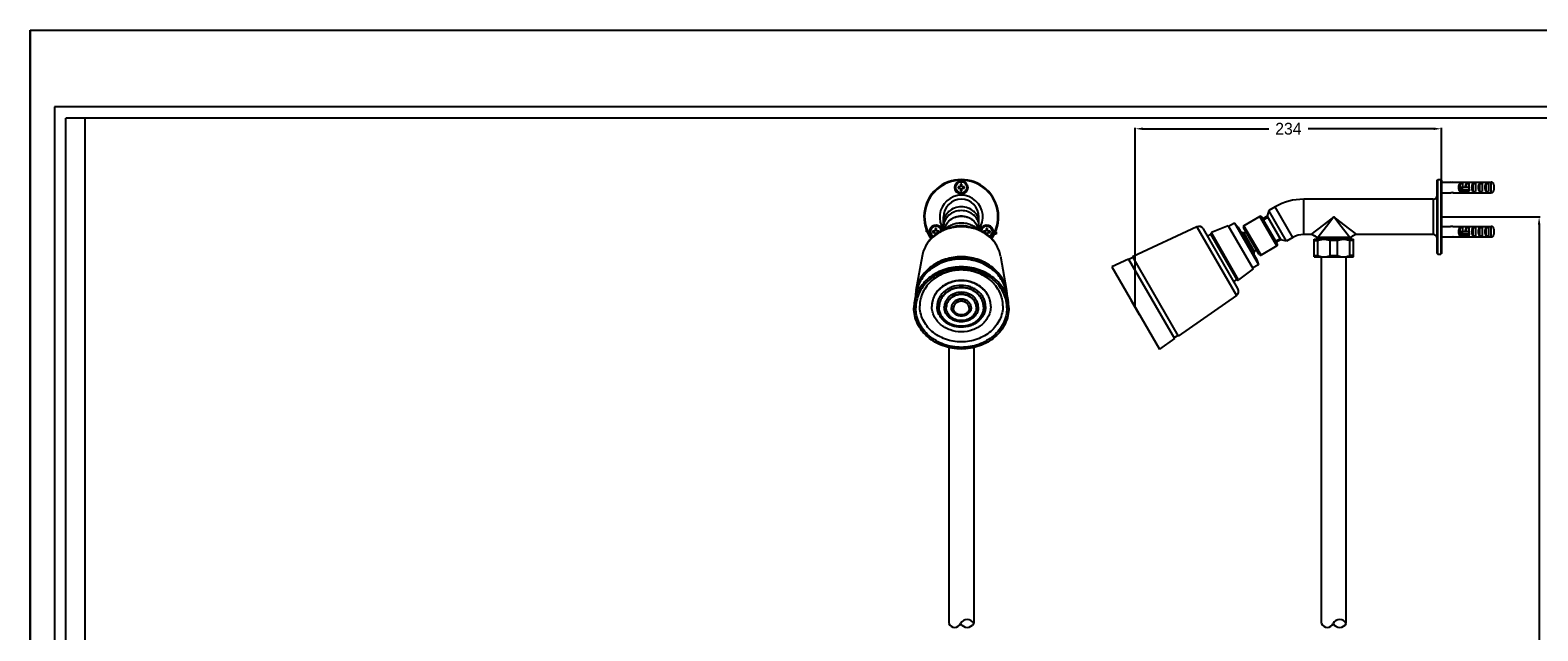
# Model space of a CAD drawing. Extents: x 0 to 1822, y 0 to 1276.
# Tile 5 of 6: x 0 to 1151, y 818 to 1276. Entities that reach past the tile are written whole.
import ezdxf

# ---------------------------------------------------------------- set-up
doc = ezdxf.new("R2010")
doc.units = 0
doc.layers.get('0').update_dxf_attribs({"linetype": 'CONTINUOUS'})
doc.layers.get('DEFPOINTS').update_dxf_attribs({"linetype": 'CONTINUOUS'})
doc.layers.add('DIM', color=170, linetype='CONTINUOUS')
doc.layers.add('외형선_ISO_', color=7, linetype='CONTINUOUS')
doc.dimstyles.new('ISO-25', dxfattribs={"dimscale": 0.6, "dimtxt": 15, "dimasz": 10, "dimexe": 1.25, "dimexo": 1, "dimgap": 5, "dimtad": 0, "dimtih": 1, "dimtoh": 1, "dimdec": 0, "dimtxsty": 'STANDARD', "dimcen": 2.5, "dimclrd": 256, "dimclre": 256, "dimazin": 3, "dimtfac": 1, "dimtdec": 0, "dimtmove": 0, "dimatfit": 3})

# ---------------------------------------------------------------- blocks, each defined once
blk = doc.blocks.new('*D722')
at = {"layer": 'DEFPOINTS', "color": 0, "ltscale": 0.5}
for p in [(1077.8, 1133.7), (1133.2, 303.8), (1152.4, 303.8)]:
    blk.add_point(p, dxfattribs=at)
at = {"layer": 'DIM', "ltscale": 0.5}
for p, q in [((1078.4, 1133.7), (1153.1, 1133.7)), ((1152.4, 1127.7), (1152.4, 726.2)), ((1152.4, 309.8), (1152.4, 711.2)), ((1133.8, 303.8), (1153.1, 303.8))]:
    blk.add_line(p, q, dxfattribs=at)
for points in [[(1151.4, 1127.7), (1153.4, 1127.7), (1152.4, 1133.7)], [(1151.4, 309.8), (1153.4, 309.8), (1152.4, 303.8)]]:
    blk.add_solid(points, dxfattribs=at)
at = {"layer": 'DIM', "color": 0, "ltscale": 0.5, "insert": (1152.4, 718.7), "char_height": 9, "attachment_point": 5}
blk.add_mtext('(1650-1980)', dxfattribs=at)
blk = doc.blocks.new('*D750')
at = {"layer": 'DEFPOINTS', "color": 0, "ltscale": 0.5}
for p in [(1077.8, 1201), (1077.8, 1142.4), (844, 1064)]:
    blk.add_point(p, dxfattribs=at)
at = {"layer": 'DIM', "ltscale": 0.5}
for p, q in [((844, 1064.6), (844, 1201.8)), ((850, 1201), (945.9, 1201)), ((1071.8, 1201), (975.9, 1201)), ((1077.8, 1143), (1077.8, 1201.8))]:
    blk.add_line(p, q, dxfattribs=at)
for points in [[(850, 1202), (850, 1200), (844, 1201)], [(1071.8, 1202), (1071.8, 1200), (1077.8, 1201)]]:
    blk.add_solid(points, dxfattribs=at)
at = {"layer": 'DIM', "color": 0, "ltscale": 0.5, "insert": (960.9, 1201), "char_height": 9, "attachment_point": 5}
blk.add_mtext('234', dxfattribs=at)

msp = doc.modelspace()

# ---------------------------------------------------------------- linework, layer by layer
at = {"color": 251, "linetype": 'CONTINUOUS'}
for p, q in [((0, 1276.3), (1804.6, 1276.3)), ((0, 0), (0, 1276.3)), ((0, 1276.3), (1804.6, 1276.3))]:
    msp.add_line(p, q, dxfattribs=at)
at = {"color": 252, "linetype": 'CONTINUOUS'}
for p, q in [((0, 1276.3), (0, 0)), ((1726.8, 1217.8), (18.6, 1217.8)), ((18.6, 1217.8), (18.6, 18.6)), ((42, 62.4), (42, 1209))]:
    msp.add_line(p, q, dxfattribs=at)
at = {"color": 2, "linetype": 'CONTINUOUS'}
for p in [(27.3, 47.8), (1718, 1209)]:
    msp.add_line(p, (27.3, 1209), dxfattribs=at)
at = {"layer": '외형선_ISO_'}
for p, q in [((708.6, 1156.7), (708.6, 1155.7)), ((710.6, 1156.7), (708.6, 1156.7)), ((708.6, 1155.7), (710.6, 1155.7)), ((710.6, 1158.7), (710.6, 1156.7)), ((711.6, 1158.7), (710.6, 1158.7)), ((710.6, 1155.7), (710.6, 1153.7)), ((710.6, 1153.7), (711.6, 1153.7)), ((711.6, 1156.7), (711.6, 1158.7)), ((713.6, 1156.7), (711.6, 1156.7)), ((711.6, 1153.7), (711.6, 1155.7)), ((711.6, 1155.7), (713.6, 1155.7)), ((713.6, 1155.7), (713.6, 1156.7)), ((1074.6, 1161.7), (1075.1, 1162.2)), ((1074.6, 1105.7), (1074.6, 1161.7)), ((1075.1, 1105.2), (1075.1, 1162.2)), ((1075.1, 1162.2), (1077.3, 1162.2)), ((1077.3, 1162.2), (1077.3, 1105.2)), ((1077.8, 1161.7), (1077.3, 1162.2)), ((1077.8, 1161.7), (1077.8, 1105.7)), ((1077.8, 1160.2), (1084.8, 1160.2)), ((1077.8, 1152.2), (1084.8, 1152.2)), ((1084.8, 1160.2), (1084.8, 1160.2)), ((1084.8, 1152.2), (1084.8, 1152.2)), ((1086.7, 1160.1), (1115.8, 1160.1)), ((1086.7, 1152.2), (1115.8, 1152.2)), ((1091.8, 1159.3), (1091.8, 1153.1)), ((1091.8, 1159.3), (1093.8, 1159.3)), ((1098.8, 1153.1), (1091.8, 1153.1)), ((1092.8, 1156.2), (1092.8, 1154.2)), ((1098.8, 1156.2), (1092.8, 1156.2)), ((1099.7, 1154.2), (1092.8, 1154.2)), ((1093.6, 1156.2), (1093.6, 1154.2)), ((1093.8, 1159.3), (1093.8, 1156.2)), ((1096.8, 1159.3), (1096.8, 1156.2)), ((1096.8, 1159.3), (1098.8, 1159.3)), ((1098.8, 1159.3), (1098.8, 1154.7)), ((1098.8, 1154.2), (1098.8, 1153.1)), ((1101.8, 1159.3), (1101.8, 1153.1)), ((1101.8, 1159.3), (1103.8, 1159.3)), ((1101.8, 1153.1), (1103.8, 1153.1)), ((1103.8, 1159.3), (1103.8, 1153.1)), ((1106.8, 1159.3), (1106.8, 1153.1)), ((1106.8, 1159.3), (1108.8, 1159.3)), ((1106.8, 1153.1), (1108.8, 1153.1)), ((1108.8, 1159.3), (1108.8, 1153.1)), ((1111.8, 1159.3), (1111.8, 1153.1)), ((1111.8, 1159.3), (1113.8, 1159.3)), ((1111.8, 1153.1), (1113.8, 1153.1)), ((1113.8, 1159.3), (1113.8, 1153.1)), ((1115.8, 1152.2), (1115.8, 1160.1)), ((1117.8, 1158.1), (1117.8, 1154.2)), ((950.9, 1141.4), (945.9, 1138.5)), ((964.4, 1118), (950.9, 1141.4)), ((972.6, 1120.2), (972.6, 1147.2)), ((1071.6, 1147.2), (972.6, 1147.2)), ((1071.6, 1147.2), (1071.6, 1120.2)), ((697.6, 1123.8), (697.6, 1133.7)), ((724.6, 1123.8), (724.6, 1133.7)), ((919.7, 1128.9), (915.3, 1126.4)), ((919.7, 1128.9), (938, 1097.2)), ((922.4, 1126.1), (919.7, 1128.9)), ((939.2, 1134), (927, 1127)), ((952.2, 1111.5), (939.2, 1134)), ((952.5, 1112.9), (940.5, 1133.7)), ((944.8, 1134.3), (941.3, 1132.3)), ((941.9, 1131.4), (945.3, 1133.4)), ((945.9, 1138.5), (944.8, 1134.3)), ((944.8, 1134.3), (955.2, 1116.3)), ((959.4, 1115.1), (945.9, 1138.5)), ((991.7, 1128.7), (983.7, 1118.2)), ((995.6, 1133.7), (987.7, 1127.6)), ((995.6, 1133.7), (991.7, 1128.7)), ((999.5, 1128.7), (995.6, 1133.7)), ((1003.6, 1127.6), (995.6, 1133.7)), ((1007.6, 1118.2), (999.5, 1128.7)), ((684.5, 1122.4), (684.5, 1123.8)), ((684.5, 1122.4), (685.1, 1122.4)), ((689.2, 1122.9), (689.2, 1121.9)), ((691.2, 1122.9), (689.2, 1122.9)), ((689.2, 1121.9), (691.2, 1121.9)), ((691.2, 1124.9), (691.2, 1122.9)), ((692.2, 1124.9), (691.2, 1124.9)), ((691.2, 1121.9), (691.2, 1119.9)), ((692.2, 1122.9), (692.2, 1124.9)), ((694.2, 1122.9), (692.2, 1122.9)), ((692.2, 1120.6), (692.2, 1121.9)), ((692.2, 1121.9), (694.2, 1121.9)), ((694.2, 1121.9), (694.2, 1122.9)), ((728.1, 1122.9), (728.1, 1121.9)), ((730.1, 1122.9), (728.1, 1122.9)), ((728.1, 1121.9), (730.1, 1121.9)), ((730.1, 1124.9), (730.1, 1122.9)), ((731.1, 1124.9), (730.1, 1124.9)), ((730.1, 1121.9), (730.1, 1120.6)), ((731, 1119.9), (731.1, 1119.9)), ((731.1, 1122.9), (731.1, 1124.9)), ((733.1, 1122.9), (731.1, 1122.9)), ((731.1, 1119.9), (731.1, 1121.9)), ((731.1, 1121.9), (733.1, 1121.9)), ((733.1, 1121.9), (733.1, 1122.9)), ((737.8, 1120.4), (736.3, 1120.4)), ((737.8, 1122.4), (737.2, 1122.4)), ((737.2, 1122.3), (737.2, 1120.4)), ((737.8, 1122.4), (737.8, 1120.4)), ((890.9, 1126.1), (841.8, 1103.2)), ((890.9, 1126.1), (921.2, 1073.6)), ((922.3, 1078.9), (896, 1124.5)), ((901.5, 1120.4), (899.2, 1119)), ((901.5, 1120.4), (921.5, 1085.7)), ((915, 1127), (902.1, 1121.7)), ((922.9, 1085.6), (902.1, 1121.7)), ((915, 1127), (934, 1094.1)), ((922.4, 1126.1), (936.9, 1100.9)), ((938.7, 1104.9), (926.7, 1125.7)), ((940, 1104.5), (927, 1127)), ((928.7, 1122.2), (927, 1121.2)), ((927, 1121.2), (934.9, 1107.3)), ((951.2, 1115.2), (954.7, 1117.2)), ((964.4, 1118), (959.4, 1115.1)), ((978.1, 1120.2), (972.6, 1120.2)), ((987.7, 1127.6), (978.1, 1120.2)), ((982.6, 1117.7), (981.6, 1118.7)), ((981.6, 1118.7), (982, 1118.7)), ((982.6, 1117.7), (982.6, 1116.7)), ((1008.6, 1117.7), (982.6, 1117.7)), ((983.1, 1116.7), (983.1, 1117.7)), ((983.7, 1118.2), (1007.6, 1118.2)), ((1013.1, 1120.2), (1003.6, 1127.6)), ((1008.1, 1116.7), (1008.1, 1117.7)), ((1009.6, 1118.7), (1008.6, 1117.7)), ((1008.6, 1117.7), (1008.6, 1116.7)), ((1009.2, 1118.7), (1009.6, 1118.7)), ((1071.6, 1120.2), (1013.1, 1120.2)), ((1077.8, 1126.4), (1084.8, 1126.4)), ((1077.8, 1118.4), (1084.8, 1118.4)), ((1084.8, 1126.4), (1084.8, 1126.4)), ((1084.8, 1118.4), (1084.8, 1118.4)), ((1086.7, 1126.4), (1115.8, 1126.4)), ((1086.7, 1118.5), (1115.8, 1118.5)), ((1091.8, 1125.6), (1091.8, 1119.3)), ((1091.8, 1125.6), (1093.8, 1125.6)), ((1098.8, 1119.3), (1091.8, 1119.3)), ((1092.8, 1122.4), (1092.8, 1120.4)), ((1098.8, 1122.4), (1092.8, 1122.4)), ((1099.7, 1120.4), (1092.8, 1120.4)), ((1093.6, 1122.4), (1093.6, 1120.4)), ((1093.8, 1125.6), (1093.8, 1122.4)), ((1096.8, 1125.6), (1096.8, 1122.4)), ((1096.8, 1125.6), (1098.8, 1125.6)), ((1098.8, 1125.6), (1098.8, 1121)), ((1098.8, 1120.4), (1098.8, 1119.3)), ((1101.8, 1125.6), (1101.8, 1119.3)), ((1101.8, 1125.6), (1103.8, 1125.6)), ((1101.8, 1119.3), (1103.8, 1119.3)), ((1103.8, 1125.6), (1103.8, 1119.3)), ((1106.8, 1125.6), (1106.8, 1119.3)), ((1106.8, 1125.6), (1108.8, 1125.6)), ((1106.8, 1119.3), (1108.8, 1119.3)), ((1108.8, 1125.6), (1108.8, 1119.3)), ((1111.8, 1125.6), (1111.8, 1119.3)), ((1111.8, 1125.6), (1113.8, 1125.6)), ((1111.8, 1119.3), (1113.8, 1119.3)), ((1113.8, 1125.6), (1113.8, 1119.3)), ((1115.8, 1118.5), (1115.8, 1126.4)), ((1117.8, 1124.4), (1117.8, 1120.5)), ((936.7, 1108.3), (934.9, 1107.3)), ((952.2, 1111.5), (940, 1104.5)), ((955.2, 1116.3), (951.7, 1114.3)), ((959.4, 1115.1), (955.2, 1116.3)), ((980.6, 1103.2), (980.6, 1116.7)), ((980.6, 1116.7), (1010.6, 1116.7)), ((980.6, 1115.7), (983.3, 1115.7)), ((983.3, 1104.2), (983.3, 1115.7)), ((992.9, 1104.2), (992.9, 1115.7)), ((998.3, 1115.7), (992.9, 1115.7)), ((998.3, 1104.2), (998.3, 1115.7)), ((1007.9, 1104.2), (1007.9, 1115.7)), ((1010.6, 1115.7), (1007.9, 1115.7)), ((1010.6, 1103.2), (1010.6, 1116.7)), ((1074.6, 1105.7), (1075.1, 1105.2)), ((1077.8, 1105.7), (1077.3, 1105.2)), ((681.2, 1103.8), (676.5, 1077.5)), ((741.1, 1103.8), (745.7, 1077.5)), ((838.9, 1101.5), (826.1, 1095.6)), ((826.1, 1095.6), (862.4, 1032.8)), ((838.9, 1101.5), (873.9, 1040.9)), ((842, 1102.8), (839.1, 1101.1)), ((841.8, 1103.2), (876.8, 1042.6)), ((934, 1094.1), (922.9, 1085.6)), ((938, 1097.2), (933.7, 1094.7)), ((936.9, 1100.9), (938, 1097.2)), ((980.6, 1104.2), (983.3, 1104.2)), ((980.6, 1103.2), (1010.6, 1103.2)), ((986.1, 823.2), (986.1, 1103.2)), ((992.9, 1104.2), (998.3, 1104.2)), ((1005.1, 823.2), (1005.1, 1103.2)), ((1010.6, 1104.2), (1007.9, 1104.2)), ((1075.1, 1105.2), (1077.3, 1105.2)), ((921.5, 1085.7), (919.2, 1084.4)), ((676.6, 1075.9), (675.3, 1069.1)), ((745.7, 1075.9), (747, 1069.1)), ((921.2, 1073.6), (876.8, 1042.6)), ((676.4, 1065.3), (676.4, 1064.2)), ((745.9, 1064.2), (745.9, 1065.3)), ((841, 1069.2), (841.2, 1069.4)), ((841, 1069.2), (847, 1058.9)), ((847, 1058.9), (847.2, 1059)), ((873.9, 1040.9), (862.4, 1032.8)), ((876.5, 1043), (873.6, 1041.3)), ((701.6, 1033.9), (701.6, 823.2)), ((720.6, 1033.9), (720.6, 823.2))]:
    msp.add_line(p, q, dxfattribs=at)
for radius in [5.01, 4.25]:
    msp.add_circle((711.1, 1156.2), radius, dxfattribs=at)
for centre, radius, start, end in [((711.1, 1133.7), 28.5, 324.174, 215.8198), ((711.1, 1133.7), 28, 324.3904, 215.6008), ((1085.7, 1164.4), 4.37, 280.1908, 282.3164), ((1085.8, 1148), 4.33, 77.6747, 79.8182), ((1115.8, 1158.2), 1.99, 78.6607, 89.9832), ((1115.8, 1154.2), 1.99, 270.0168, 281.3393), ((1115.7, 1158.1), 2.1, 359.9881, 10.8795), ((1115.7, 1154.2), 2.1, 349.1205, 0.0119), ((711.1, 1133.7), 16.5, 325.133, 214.867), ((711.1, 1133.7), 13.5, 0, 180), ((972.6, 1103.7), 43.5, 90, 120), ((1071.6, 1150.2), 3, 270, 360), ((711.1, 1122.3), 11.9, 89.9989, 104.1), ((711.1, 1122.3), 11.9, 75.993, 90.0009), ((939.7, 1133.2), 1, 30, 120), ((691.7, 1122.4), 5.01, 8.6156, 239.5811), ((691.7, 1122.4), 4.25, 5.7744, 243.3983), ((707.9, 1126.8), 10.2, 180.0439, 195.2691), ((714.4, 1126.8), 10.2, 344.7309, 359.9561), ((730.6, 1122.4), 5.01, 300.4746, 171.3131), ((730.6, 1122.4), 4.25, 296.6318, 174.3454), ((892.5, 1122.5), 4, 30, 115.0388), ((902.5, 1120.7), 1, 112.4054, 201.9083), ((921.4, 1108.8), 13.6, 66.0189, 75.7909), ((927.5, 1126.2), 1, 120, 210), ((972.6, 1103.7), 16.5, 90, 120), ((978.1, 1116.2), 4, 58.5758, 90.0003), ((978.8, 1115.9), 4, 45, 69.2995), ((1012.4, 1115.9), 4, 110.7006, 135), ((1013.1, 1116.2), 4, 89.9996, 121.4244), ((1071.6, 1117.2), 3, 0, 90), ((1085.7, 1130.7), 4.37, 280.1908, 282.3164), ((1085.8, 1114.2), 4.33, 77.6747, 79.8182), ((1115.8, 1124.4), 1.99, 78.6607, 89.9832), ((1115.8, 1120.5), 1.99, 270.0168, 281.3393), ((1115.7, 1124.4), 2.1, 359.9881, 10.8795), ((1115.7, 1120.5), 2.1, 349.1205, 0.0119), ((921.4, 1108.8), 13.6, 344.2091, 353.9811), ((951.7, 1112.4), 1, 300, 30), ((939.5, 1105.4), 1, 210, 300), ((922.3, 1086.4), 1, 210, 307.5946), ((702.5, 1072.9), 26.4, 173.4311, 177.5178), ((702.6, 1072.9), 26.4, 170.0414, 173.4304), ((719.7, 1072.9), 26.4, 6.5696, 9.9586), ((719.8, 1072.9), 26.4, 2.4822, 6.5689), ((918.9, 1076.9), 4, 304.9612, 30), ((702.2, 1064.2), 27.3, 169.7433, 179.9867), ((705.5, 1065.4), 16.9, 178.9768, 179.9999), ((706.9, 1064.9), 12.7, 178.6462, 179.9998), ((708.3, 1064.4), 8.61, 178.686, 179.9997), ((709.6, 1064), 4.49, 177.8888, 179.9992), ((712.7, 1064), 4.49, 0.0008, 2.1112), ((714, 1064.4), 8.61, 0.0003, 1.314), ((715.4, 1064.9), 12.7, 0.0002, 1.3538), ((716.8, 1065.4), 16.9, 0.0001, 1.0232), ((720.1, 1064.2), 27.3, 0.0041, 10.266), ((706.1, 825.1), 4.88, 202.6199, 337.3801), ((715.6, 820.6), 5.65, 27.7388, 152.2612), ((715.6, 825.9), 5.65, 207.7388, 332.2612), ((990.6, 825.1), 4.88, 202.6199, 337.3801), ((1000.1, 820.6), 5.65, 27.7388, 152.2612), ((1000.1, 825.9), 5.65, 207.7388, 332.2612)]:
    msp.add_arc(centre, radius, start, end, dxfattribs=at)
for centre, end_param in [((1093.5, 1156.2), 2.466461), ((1098.5, 1156.2), 1.570796), ((1103.5, 1156.2), 2.466461), ((1108.5, 1156.2), 2.466461), ((1113.5, 1156.2), 2.466461), ((1093.5, 1122.4), 2.466461), ((1098.5, 1122.4), 1.570796), ((1103.5, 1122.4), 2.466461), ((1108.5, 1122.4), 2.466461), ((1113.5, 1122.4), 2.466461)]:
    msp.add_ellipse(centre, major_axis=(0, 4), ratio=0.666667, start_param=0.675132, end_param=end_param, dxfattribs=at)
for points, knots in [([(1086.5, 1160.1), (1086.2, 1160.1), (1085.6, 1160), (1085.1, 1160.1), (1084.8, 1160.2)], [0, 0, 0, 0, 0.575781, 1, 1, 1, 1]), ([(1084.8, 1152.2), (1085.1, 1152.2), (1085.6, 1152.3), (1086.2, 1152.3), (1086.5, 1152.2)], [0, 0, 0, 0, 0.424188, 1, 1, 1, 1]), ([(1099.7, 1154.2), (1099.6, 1154.2), (1099.3, 1154.4), (1099, 1154.6), (1098.8, 1154.7)], [0, 0, 0, 0, 0.251072, 1, 1, 1, 1]), ([(1117.8, 1158.5), (1117.7, 1158.7), (1117.6, 1159.1), (1117.3, 1159.6), (1116.8, 1159.9), (1116.4, 1160.1), (1116.2, 1160.1)], [0, 0, 0, 0, 0.250022, 0.500028, 0.75002, 1, 1, 1, 1]), ([(1116.2, 1152.3), (1116.4, 1152.3), (1116.8, 1152.4), (1117.3, 1152.8), (1117.6, 1153.3), (1117.7, 1153.7), (1117.8, 1153.8)], [0, 0, 0, 0, 0.24998, 0.499972, 0.749978, 1, 1, 1, 1]), ([(711.1, 1141.4), (709.4, 1141.4), (705.9, 1140.8), (702.2, 1138.6), (699.9, 1136.2), (698.6, 1134.2), (697.8, 1132), (697.6, 1130.4), (697.6, 1129.7)], [0, 0, 0, 0, 0.265596, 0.521961, 0.645621, 0.765962, 0.883698, 1, 1, 1, 1]), ([(724.6, 1129.7), (724.6, 1130.4), (724.5, 1132), (723.7, 1134.2), (722.4, 1136.2), (720.1, 1138.6), (716.4, 1140.8), (712.9, 1141.4), (711.1, 1141.4)], [0, 0, 0, 0, 0.116302, 0.234038, 0.354379, 0.478039, 0.734404, 1, 1, 1, 1]), ([(725, 1123.5), (724.1, 1124.4), (722.1, 1125.9), (718.7, 1127.6), (715, 1128.7), (711.1, 1129.1), (707.3, 1128.7), (703.5, 1127.6), (700.2, 1125.9), (698.2, 1124.4), (697.3, 1123.5)], [0, 0, 0, 0, 0.120788, 0.244982, 0.37179, 0.50001, 0.628228, 0.755031, 0.87922, 1, 1, 1, 1]), ([(711.1, 1138.5), (709.4, 1138.5), (705.9, 1137.9), (702.2, 1135.8), (699.9, 1133.4), (698.6, 1131.3), (697.8, 1129.1), (697.6, 1127.6), (697.6, 1126.8)], [0, 0, 0, 0, 0.265596, 0.521961, 0.645621, 0.765962, 0.883698, 1, 1, 1, 1]), ([(724, 1124.4), (723.9, 1125), (723.5, 1126.4), (722.6, 1128.3), (721.3, 1130), (719.7, 1131.4), (717.8, 1132.6), (715, 1133.8), (711.1, 1134.4), (707.3, 1133.8), (704.5, 1132.6), (702.6, 1131.4), (701, 1130), (699.7, 1128.3), (698.7, 1126.4), (698.4, 1125), (698.3, 1124.4)], [0, 0, 0, 0, 0.058845, 0.118489, 0.179256, 0.24132, 0.304691, 0.369211, 0.500001, 0.630792, 0.695311, 0.758681, 0.820746, 0.881512, 0.941156, 1, 1, 1, 1]), ([(724, 1124.4), (723.9, 1125), (723.5, 1126.4), (722.6, 1128.2), (721.3, 1129.9), (719.7, 1131.3), (717.8, 1132.5), (715, 1133.7), (711.1, 1134.3), (707.3, 1133.7), (704.5, 1132.5), (702.6, 1131.3), (701, 1129.9), (699.7, 1128.2), (698.7, 1126.4), (698.4, 1125), (698.3, 1124.4)], [0, 0, 0, 0, 0.058073, 0.117148, 0.177602, 0.239623, 0.30319, 0.368099, 0.5, 0.631901, 0.69681, 0.760377, 0.822398, 0.882852, 0.941927, 1, 1, 1, 1]), ([(724.6, 1126.8), (724.6, 1127.6), (724.5, 1129.1), (723.7, 1131.3), (722.4, 1133.4), (720.1, 1135.8), (716.4, 1137.9), (712.9, 1138.5), (711.1, 1138.5)], [0, 0, 0, 0, 0.116302, 0.234038, 0.354379, 0.478039, 0.734404, 1, 1, 1, 1]), ([(741.1, 1103.8), (740.8, 1105.4), (740, 1108.5), (737.7, 1112.9), (734.6, 1116.9), (730.9, 1120.3), (726.5, 1123), (720, 1125.7), (711.1, 1127.1), (702.3, 1125.7), (695.8, 1123), (691.4, 1120.3), (687.6, 1116.9), (684.6, 1112.9), (682.3, 1108.5), (681.4, 1105.4), (681.2, 1103.8)], [0, 0, 0, 0, 0.059353, 0.119393, 0.180395, 0.242511, 0.305758, 0.370007, 0.500002, 0.629996, 0.694245, 0.757491, 0.819607, 0.880608, 0.940647, 1, 1, 1, 1]), ([(741.1, 1103.8), (740.8, 1105.4), (740, 1108.4), (737.8, 1112.7), (734.7, 1116.6), (731, 1119.9), (726.6, 1122.6), (720, 1125.3), (711.1, 1126.7), (702.2, 1125.3), (695.7, 1122.6), (691.3, 1119.9), (687.6, 1116.6), (684.5, 1112.7), (682.3, 1108.4), (681.4, 1105.4), (681.2, 1103.8)], [0, 0, 0, 0, 0.058079, 0.117175, 0.177652, 0.239687, 0.303256, 0.368151, 0.5, 0.631849, 0.696744, 0.760313, 0.822348, 0.882825, 0.941921, 1, 1, 1, 1]), ([(718.8, 1125.6), (716.4, 1126.5), (711.2, 1127.5), (706, 1126.5), (703.5, 1125.6)], [0, 0, 0, 0, 0.499939, 1, 1, 1, 1]), ([(980.2, 1119.6), (980.2, 1119.6), (980.4, 1119.5), (981, 1119.3), (981.4, 1119), (981.7, 1118.9)], [0, 0, 0, 0, 0.101387, 0.350804, 1, 1, 1, 1]), ([(982, 1118.7), (982.3, 1118.5), (982.8, 1118.3), (983.4, 1118.2), (983.7, 1118.2)], [0, 0, 0, 0, 0.534607, 1, 1, 1, 1]), ([(1007.6, 1118.2), (1007.8, 1118.2), (1008.4, 1118.3), (1009, 1118.5), (1009.2, 1118.7)], [0, 0, 0, 0, 0.465396, 1, 1, 1, 1]), ([(1009.5, 1118.9), (1009.8, 1119), (1010.3, 1119.3), (1010.8, 1119.5), (1011, 1119.6), (1011, 1119.6)], [0, 0, 0, 0, 0.649361, 0.898679, 1, 1, 1, 1]), ([(1086.5, 1126.4), (1086.2, 1126.3), (1085.6, 1126.3), (1085.1, 1126.4), (1084.8, 1126.4)], [0, 0, 0, 0, 0.575781, 1, 1, 1, 1]), ([(1084.8, 1118.4), (1085.1, 1118.5), (1085.6, 1118.6), (1086.2, 1118.6), (1086.5, 1118.5)], [0, 0, 0, 0, 0.424188, 1, 1, 1, 1]), ([(1099.7, 1120.4), (1099.6, 1120.5), (1099.3, 1120.6), (1099, 1120.8), (1098.8, 1121)], [0, 0, 0, 0, 0.251072, 1, 1, 1, 1]), ([(1117.8, 1124.8), (1117.7, 1125), (1117.6, 1125.3), (1117.3, 1125.8), (1116.8, 1126.2), (1116.4, 1126.3), (1116.2, 1126.4)], [0, 0, 0, 0, 0.250022, 0.500028, 0.75002, 1, 1, 1, 1]), ([(1116.2, 1118.5), (1116.4, 1118.5), (1116.8, 1118.7), (1117.3, 1119), (1117.6, 1119.5), (1117.7, 1119.9), (1117.8, 1120.1)], [0, 0, 0, 0, 0.24998, 0.499972, 0.749978, 1, 1, 1, 1]), ([(983.3, 1115.7), (984.1, 1116), (985.2, 1116.4), (986.9, 1116.6), (987.7, 1116.7), (988.1, 1116.7)], [0, 0, 0, 0, 0.502154, 0.751429, 1, 1, 1, 1]), ([(988.1, 1116.7), (988.5, 1116.7), (989.3, 1116.6), (991, 1116.4), (992.2, 1116), (992.9, 1115.7)], [0, 0, 0, 0, 0.248571, 0.497846, 1, 1, 1, 1]), ([(998.3, 1115.7), (999.1, 1116), (1000.2, 1116.4), (1001.9, 1116.6), (1002.7, 1116.7), (1003.1, 1116.7)], [0, 0, 0, 0, 0.502154, 0.751429, 1, 1, 1, 1]), ([(1003.1, 1116.7), (1003.5, 1116.7), (1004.3, 1116.6), (1006, 1116.4), (1007.2, 1116), (1007.9, 1115.7)], [0, 0, 0, 0, 0.248571, 0.497846, 1, 1, 1, 1]), ([(747, 1069.1), (746.6, 1070.9), (745.6, 1074.5), (742.9, 1079.6), (739.3, 1084.2), (734.8, 1088.2), (729.5, 1091.4), (721.8, 1094.6), (711.1, 1096.2), (700.5, 1094.6), (692.8, 1091.4), (687.5, 1088.2), (683, 1084.2), (679.4, 1079.6), (676.7, 1074.5), (675.7, 1070.9), (675.3, 1069.1)], [0, 0, 0, 0, 0.058084, 0.11719, 0.177678, 0.23972, 0.303289, 0.368177, 0.5, 0.631823, 0.696711, 0.76028, 0.822322, 0.88281, 0.941916, 1, 1, 1, 1]), ([(745.9, 1065.3), (745.8, 1067.2), (745.2, 1071.1), (743.1, 1076.6), (739.8, 1081.7), (735.4, 1086.1), (730.1, 1089.7), (722.2, 1093.2), (711.1, 1095.1), (700.1, 1093.2), (692.2, 1089.7), (686.9, 1086.1), (682.5, 1081.7), (679.2, 1076.6), (677.1, 1071.1), (676.5, 1067.2), (676.4, 1065.3)], [0, 0, 0, 0, 0.058061, 0.116921, 0.177111, 0.238943, 0.302474, 0.36752, 0.5, 0.63248, 0.697526, 0.761057, 0.822889, 0.883079, 0.941939, 1, 1, 1, 1]), ([(745.7, 1077.5), (745.4, 1079.2), (744.4, 1082.8), (741.9, 1087.7), (738.4, 1092.2), (734, 1096.1), (728.9, 1099.2), (721.4, 1102.3), (711.1, 1103.8), (700.9, 1102.3), (693.3, 1099.2), (688.3, 1096.1), (683.9, 1092.2), (680.4, 1087.7), (677.9, 1082.8), (676.9, 1079.2), (676.5, 1077.5)], [0, 0, 0, 0, 0.058079, 0.117175, 0.177652, 0.239687, 0.303255, 0.368151, 0.5, 0.631849, 0.696745, 0.760313, 0.822348, 0.882825, 0.941921, 1, 1, 1, 1]), ([(745.7, 1075.9), (745.4, 1077.7), (744.4, 1081.2), (741.8, 1086.1), (738.3, 1090.6), (734, 1094.4), (728.9, 1097.5), (721.4, 1100.6), (711.1, 1102.1), (700.9, 1100.6), (693.4, 1097.5), (688.3, 1094.4), (684, 1090.6), (680.5, 1086.1), (677.9, 1081.2), (676.9, 1077.7), (676.6, 1075.9)], [0, 0, 0, 0, 0.058084, 0.11719, 0.177678, 0.23972, 0.303289, 0.368177, 0.5, 0.631823, 0.696711, 0.76028, 0.822322, 0.88281, 0.941916, 1, 1, 1, 1]), ([(744.7, 1080), (744.2, 1081.6), (743, 1084.8), (740.2, 1089.2), (736.7, 1093.2), (732.5, 1096.5), (727.7, 1099.3), (720.6, 1102), (711.1, 1103.3), (701.6, 1102), (694.6, 1099.3), (689.8, 1096.5), (685.6, 1093.2), (682, 1089.2), (679.3, 1084.8), (678.1, 1081.6), (677.6, 1080)], [0, 0, 0, 0, 0.058205, 0.117528, 0.178224, 0.240387, 0.303947, 0.368693, 0.5, 0.631307, 0.696053, 0.759613, 0.821776, 0.882472, 0.941795, 1, 1, 1, 1]), ([(983.3, 1104.2), (984.1, 1103.9), (985.2, 1103.5), (986.9, 1103.2), (987.7, 1103.2), (988.1, 1103.2)], [0, 0, 0, 0, 0.502154, 0.751429, 1, 1, 1, 1]), ([(988.1, 1103.2), (988.5, 1103.2), (989.3, 1103.2), (991, 1103.5), (992.2, 1103.9), (992.9, 1104.2)], [0, 0, 0, 0, 0.248571, 0.497846, 1, 1, 1, 1]), ([(998.3, 1104.2), (999.1, 1103.9), (1000.2, 1103.5), (1001.9, 1103.2), (1002.7, 1103.2), (1003.1, 1103.2)], [0, 0, 0, 0, 0.502154, 0.751429, 1, 1, 1, 1]), ([(1003.1, 1103.2), (1003.5, 1103.2), (1004.3, 1103.2), (1006, 1103.5), (1007.2, 1103.9), (1007.9, 1104.2)], [0, 0, 0, 0, 0.248571, 0.497846, 1, 1, 1, 1]), ([(742.9, 1065.7), (742.9, 1067.5), (742.4, 1071.1), (740.6, 1076.3), (737.6, 1081.1), (733.7, 1085.3), (728.8, 1088.7), (721.4, 1092.1), (711.1, 1093.9), (700.9, 1092.1), (693.5, 1088.7), (688.6, 1085.3), (684.6, 1081.1), (681.7, 1076.3), (679.8, 1071.1), (679.4, 1067.5), (679.4, 1065.7)], [0, 0, 0, 0, 0.058088, 0.116891, 0.176996, 0.238758, 0.302267, 0.367347, 0.5, 0.632653, 0.697733, 0.761242, 0.823004, 0.883109, 0.941912, 1, 1, 1, 1]), ([(733.6, 1065.7), (733.6, 1067), (733.3, 1069.6), (732, 1073.2), (729.9, 1076.6), (727.1, 1079.6), (723.7, 1082), (718.4, 1084.4), (711.1, 1085.7), (703.8, 1084.4), (698.6, 1082), (695.2, 1079.6), (692.3, 1076.6), (690.2, 1073.2), (688.9, 1069.6), (688.6, 1067), (688.6, 1065.7)], [0, 0, 0, 0, 0.058088, 0.116891, 0.176996, 0.238758, 0.302267, 0.367347, 0.5, 0.632653, 0.697733, 0.761242, 0.823004, 0.883109, 0.941912, 1, 1, 1, 1]), ([(733.6, 1065.7), (733.6, 1067), (733.3, 1069.5), (731.9, 1073.2), (729.8, 1076.5), (727, 1079.4), (723.6, 1081.8), (718.4, 1084.2), (711.1, 1085.4), (703.9, 1084.2), (698.7, 1081.8), (695.3, 1079.4), (692.5, 1076.5), (690.3, 1073.2), (689, 1069.5), (688.7, 1067), (688.6, 1065.7)], [0, 0, 0, 0, 0.058074, 0.116902, 0.177044, 0.238837, 0.302356, 0.367422, 0.5, 0.632578, 0.697644, 0.761163, 0.822956, 0.883098, 0.941926, 1, 1, 1, 1]), ([(729.6, 1065.4), (729.6, 1066.4), (729.4, 1068.6), (728.3, 1071.6), (726.6, 1074.4), (724.3, 1076.8), (721.4, 1078.8), (717.1, 1080.8), (711.1, 1081.8), (705.1, 1080.8), (700.8, 1078.8), (698, 1076.8), (695.7, 1074.4), (694, 1071.6), (692.9, 1068.6), (692.6, 1066.4), (692.6, 1065.4)], [0, 0, 0, 0, 0.058088, 0.116891, 0.176996, 0.238758, 0.302267, 0.367347, 0.5, 0.632653, 0.697733, 0.761242, 0.823004, 0.883109, 0.941912, 1, 1, 1, 1]), ([(728.1, 1065.2), (728.1, 1066.1), (727.9, 1068.1), (726.9, 1070.9), (725.3, 1073.4), (723.2, 1075.7), (720.6, 1077.5), (716.7, 1079.3), (711.1, 1080.3), (705.6, 1079.3), (701.7, 1077.5), (699.1, 1075.7), (696.9, 1073.4), (695.3, 1070.9), (694.4, 1068.1), (694.1, 1066.1), (694.1, 1065.2)], [0, 0, 0, 0, 0.058088, 0.116891, 0.176996, 0.238758, 0.302267, 0.367347, 0.5, 0.632653, 0.697733, 0.761242, 0.823004, 0.883109, 0.941912, 1, 1, 1, 1]), ([(728.1, 1065.2), (728.1, 1066.1), (727.9, 1068), (726.8, 1070.8), (725.2, 1073.3), (723.1, 1075.5), (720.5, 1077.3), (716.6, 1079), (711.1, 1080), (705.7, 1079), (701.8, 1077.3), (699.2, 1075.5), (697.1, 1073.3), (695.5, 1070.8), (694.4, 1068), (694.2, 1066.1), (694.1, 1065.2)], [0, 0, 0, 0, 0.058071, 0.116906, 0.17706, 0.238864, 0.302386, 0.367447, 0.5, 0.632553, 0.697614, 0.761136, 0.82294, 0.883094, 0.941929, 1, 1, 1, 1]), ([(724.1, 1064.9), (724.1, 1065.6), (724, 1067.1), (723.2, 1069.2), (722, 1071.2), (720.4, 1072.9), (718.4, 1074.3), (715.4, 1075.7), (711.1, 1076.4), (706.9, 1075.7), (703.9, 1074.3), (701.9, 1072.9), (700.3, 1071.2), (699.1, 1069.2), (698.3, 1067.1), (698.1, 1065.6), (698.1, 1064.9)], [0, 0, 0, 0, 0.058088, 0.116892, 0.176996, 0.238758, 0.302267, 0.367347, 0.5, 0.632653, 0.697733, 0.761242, 0.823004, 0.883108, 0.941912, 1, 1, 1, 1]), ([(722.6, 1064.6), (722.6, 1065.3), (722.5, 1066.6), (721.8, 1068.5), (720.7, 1070.2), (719.3, 1071.7), (717.5, 1073), (714.9, 1074.2), (711.1, 1074.9), (707.4, 1074.2), (704.7, 1073), (703, 1071.7), (701.5, 1070.2), (700.5, 1068.5), (699.8, 1066.6), (699.6, 1065.3), (699.6, 1064.6)], [0, 0, 0, 0, 0.058089, 0.116892, 0.176996, 0.238758, 0.302267, 0.367347, 0.5, 0.632653, 0.697733, 0.761242, 0.823004, 0.883108, 0.941911, 1, 1, 1, 1]), ([(722.6, 1064.6), (722.6, 1065.3), (722.4, 1066.6), (721.8, 1068.4), (720.7, 1070.1), (719.2, 1071.6), (717.5, 1072.8), (714.8, 1074), (711.1, 1074.7), (707.5, 1074), (704.8, 1072.8), (703.1, 1071.6), (701.6, 1070.1), (700.5, 1068.4), (699.8, 1066.6), (699.7, 1065.3), (699.6, 1064.6)], [0, 0, 0, 0, 0.058073, 0.116906, 0.177059, 0.238861, 0.302383, 0.367444, 0.5, 0.632556, 0.697617, 0.761139, 0.822941, 0.883094, 0.941927, 1, 1, 1, 1]), ([(718.6, 1064.4), (718.6, 1064.9), (718.5, 1065.7), (718.1, 1067), (717.4, 1068.1), (716.5, 1069.1), (715.3, 1069.9), (713.6, 1070.7), (711.1, 1071.1), (708.7, 1070.7), (707, 1069.9), (705.8, 1069.1), (704.9, 1068.1), (704.2, 1067), (703.7, 1065.7), (703.6, 1064.9), (703.6, 1064.4)], [0, 0, 0, 0, 0.058089, 0.116891, 0.176996, 0.238758, 0.302267, 0.367347, 0.5, 0.632653, 0.697733, 0.761242, 0.823004, 0.883109, 0.941911, 1, 1, 1, 1]), ([(747.4, 1064.2), (747.4, 1062.1), (746.9, 1058), (744.8, 1052), (741.4, 1046.6), (736.9, 1041.8), (731.3, 1037.9), (722.9, 1034), (711.1, 1032), (699.4, 1034), (690.9, 1037.9), (685.4, 1041.8), (680.9, 1046.6), (677.5, 1052), (675.4, 1058), (674.9, 1062.1), (674.9, 1064.2)], [0, 0, 0, 0, 0.058088, 0.116891, 0.176996, 0.238758, 0.302267, 0.367347, 0.5, 0.632653, 0.697733, 0.761242, 0.823004, 0.883109, 0.941912, 1, 1, 1, 1]), ([(745.9, 1064.2), (745.9, 1062.2), (745.5, 1058.2), (743.5, 1052.5), (740.2, 1047.3), (735.8, 1042.7), (730.5, 1039), (722.4, 1035.2), (711.1, 1033.3), (699.9, 1035.2), (691.8, 1039), (686.5, 1042.7), (682.1, 1047.3), (678.8, 1052.5), (676.8, 1058.2), (676.4, 1062.2), (676.4, 1064.2)], [0, 0, 0, 0, 0.058088, 0.116891, 0.176996, 0.238758, 0.302267, 0.367347, 0.5, 0.632653, 0.697733, 0.761242, 0.823004, 0.883109, 0.941912, 1, 1, 1, 1]), ([(742.9, 1065.7), (742.9, 1063.9), (742.4, 1060.3), (740.6, 1055.1), (737.6, 1050.3), (733.7, 1046.1), (728.8, 1042.7), (721.4, 1039.3), (711.1, 1037.5), (700.9, 1039.3), (693.5, 1042.7), (688.6, 1046.1), (684.6, 1050.3), (681.7, 1055.1), (679.8, 1060.3), (679.4, 1063.9), (679.4, 1065.7)], [0, 0, 0, 0, 0.058088, 0.116891, 0.176996, 0.238758, 0.302267, 0.367347, 0.5, 0.632653, 0.697733, 0.761242, 0.823004, 0.883109, 0.941912, 1, 1, 1, 1]), ([(733.6, 1065.4), (733.6, 1064.1), (733.3, 1061.5), (732, 1057.9), (729.9, 1054.5), (727.1, 1051.5), (723.7, 1049.1), (718.4, 1046.7), (711.1, 1045.4), (703.8, 1046.7), (698.6, 1049.1), (695.2, 1051.5), (692.3, 1054.5), (690.2, 1057.9), (688.9, 1061.5), (688.6, 1064.1), (688.6, 1065.4)], [0, 0, 0, 0, 0.058088, 0.116891, 0.176996, 0.238758, 0.302267, 0.367347, 0.5, 0.632653, 0.697733, 0.761242, 0.823004, 0.883109, 0.941912, 1, 1, 1, 1]), ([(729.6, 1065.4), (729.6, 1064.3), (729.4, 1062.2), (728.3, 1059.2), (726.6, 1056.4), (724.3, 1054), (721.4, 1052), (717.1, 1050), (711.1, 1049), (705.1, 1050), (700.8, 1052), (698, 1054), (695.7, 1056.4), (694, 1059.2), (692.9, 1062.2), (692.6, 1064.3), (692.6, 1065.4)], [0, 0, 0, 0, 0.058088, 0.116891, 0.176996, 0.238758, 0.302267, 0.367347, 0.5, 0.632653, 0.697733, 0.761242, 0.823004, 0.883109, 0.941912, 1, 1, 1, 1]), ([(728.1, 1064.9), (728.1, 1063.9), (727.9, 1062), (726.9, 1059.2), (725.3, 1056.6), (723.2, 1054.4), (720.6, 1052.5), (716.7, 1050.7), (711.1, 1049.8), (705.6, 1050.7), (701.7, 1052.5), (699.1, 1054.4), (696.9, 1056.6), (695.3, 1059.2), (694.4, 1062), (694.1, 1063.9), (694.1, 1064.9)], [0, 0, 0, 0, 0.058088, 0.116891, 0.176996, 0.238758, 0.302267, 0.367347, 0.5, 0.632653, 0.697733, 0.761242, 0.823004, 0.883109, 0.941912, 1, 1, 1, 1]), ([(724.1, 1064.9), (724.1, 1064.1), (724, 1062.6), (723.2, 1060.5), (722, 1058.5), (720.4, 1056.8), (718.4, 1055.4), (715.4, 1054), (711.1, 1053.3), (706.9, 1054), (703.9, 1055.4), (701.9, 1056.8), (700.3, 1058.5), (699.1, 1060.5), (698.3, 1062.6), (698.1, 1064.1), (698.1, 1064.9)], [0, 0, 0, 0, 0.058088, 0.116892, 0.176996, 0.238758, 0.302267, 0.367347, 0.5, 0.632653, 0.697733, 0.761242, 0.823004, 0.883108, 0.941912, 1, 1, 1, 1]), ([(722.6, 1064.4), (722.6, 1063.8), (722.5, 1062.5), (721.8, 1060.6), (720.7, 1058.9), (719.3, 1057.3), (717.5, 1056.1), (714.9, 1054.9), (711.1, 1054.2), (707.4, 1054.9), (704.7, 1056.1), (703, 1057.3), (701.5, 1058.9), (700.5, 1060.6), (699.8, 1062.5), (699.6, 1063.8), (699.6, 1064.4)], [0, 0, 0, 0, 0.058089, 0.116892, 0.176996, 0.238758, 0.302267, 0.367347, 0.5, 0.632653, 0.697733, 0.761242, 0.823004, 0.883108, 0.941911, 1, 1, 1, 1]), ([(718.6, 1064.4), (718.6, 1064), (718.5, 1063.2), (718.1, 1061.9), (717.4, 1060.8), (716.5, 1059.8), (715.3, 1059), (713.6, 1058.2), (711.1, 1057.8), (708.7, 1058.2), (707, 1059), (705.8, 1059.8), (704.9, 1060.8), (704.2, 1061.9), (703.7, 1063.2), (703.6, 1064), (703.6, 1064.4)], [0, 0, 0, 0, 0.058089, 0.116891, 0.176996, 0.238758, 0.302267, 0.367347, 0.5, 0.632653, 0.697733, 0.761242, 0.823004, 0.883109, 0.941911, 1, 1, 1, 1]), ([(717.1, 1064.2), (717.1, 1064.6), (717.1, 1065.2), (716.7, 1066.2), (716.2, 1067.1), (715.1, 1068.2), (713.5, 1069.2), (711.1, 1069.5), (708.8, 1069.2), (707.1, 1068.2), (706.1, 1067.1), (705.6, 1066.2), (705.2, 1065.2), (705.1, 1064.6), (705.1, 1064.2)], [0, 0, 0, 0, 0.058153, 0.117019, 0.177189, 0.239019, 0.367202, 0.5, 0.632798, 0.760981, 0.822811, 0.882981, 0.941847, 1, 1, 1, 1]), ([(717.1, 1064.2), (717.1, 1064.5), (717, 1065.2), (716.7, 1066.2), (716.1, 1067.1), (715.1, 1068.1), (713.4, 1069), (711.1, 1069.4), (708.9, 1069), (707.2, 1068.1), (706.2, 1067.1), (705.6, 1066.2), (705.3, 1065.2), (705.2, 1064.5), (705.1, 1064.2)], [0, 0, 0, 0, 0.058129, 0.117042, 0.177287, 0.239176, 0.367366, 0.5, 0.632634, 0.760824, 0.822713, 0.882958, 0.941871, 1, 1, 1, 1]), ([(717.1, 1064), (717.1, 1063.7), (717.1, 1063), (716.7, 1062), (716.2, 1061.1), (715.1, 1060.1), (713.5, 1059.1), (711.1, 1058.7), (708.8, 1059.1), (707.1, 1060.1), (706.1, 1061.1), (705.6, 1062), (705.2, 1063), (705.1, 1063.7), (705.1, 1064)], [0, 0, 0, 0, 0.058153, 0.117019, 0.177189, 0.239019, 0.367202, 0.5, 0.632798, 0.760981, 0.822811, 0.882981, 0.941847, 1, 1, 1, 1])]:
    msp.add_open_spline(points, degree=3, knots=knots, dxfattribs=at)
for points in [[(981.7, 1118.9), (981.8, 1118.8), (981.9, 1118.7), (982, 1118.7)], [(1009.2, 1118.7), (1009.3, 1118.7), (1009.4, 1118.8), (1009.5, 1118.9)]]:
    msp.add_open_spline(points, degree=3, dxfattribs=at)

# ---------------------------------------------------------------- dimensions: what is measured, and where the dimension line sits
at = {"layer": 'DIM', "ltscale": 0.5}
dim = msp.add_linear_dim(base=(1077.8, 1201), p1=(844, 1064), p2=(1077.8, 1142.4), text='234', dimstyle='ISO-25', dxfattribs=at)
dim.commit()
dim.dimension.update_dxf_attribs({"geometry": '*D750', "text_midpoint": (960.9, 1201)})
dim = msp.add_linear_dim(base=(1152.4, 303.8), p1=(1077.8, 1133.7), p2=(1133.2, 303.8), angle=270, text='(1650-1980)', dimstyle='ISO-25', dxfattribs=at)
dim.commit()
dim.dimension.update_dxf_attribs({"geometry": '*D722', "text_midpoint": (1152.4, 718.7), "dimtype": 160})

doc.saveas('drawing.dxf')
